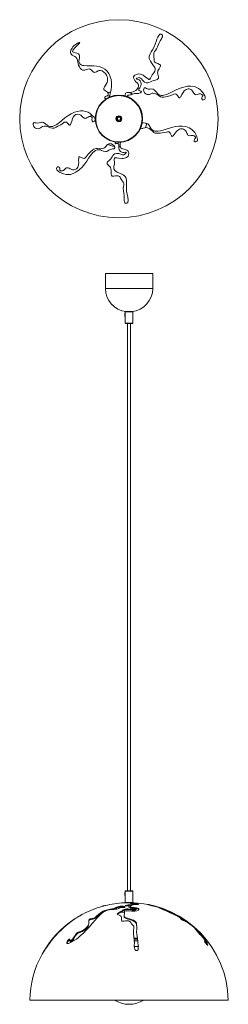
# Model space of a CAD drawing. Header units: millimetres. Extents: x -295 to 57, y -1599 to 67.
import ezdxf

# ---------------------------------------------------------------- set-up
doc = ezdxf.new("R2010")
doc.units = ezdxf.units.MM

msp = doc.modelspace()

# ---------------------------------------------------------------- linework, layer by layer
at = {"color": 7, "linetype": 'Continuous', "lineweight": 15}
for p, q in [((-129.8, -99.1), (-129.8, -97.3)), ((-129.8, -104), (-129.8, -102.3)), ((-127.7, -148.2), (-125.2, -148.1)), ((-150.5, -362.8), (-150.5, -387.8)), ((-70.5, -362.8), (-150.5, -362.8)), ((-70.5, -387.8), (-70.5, -362.8)), ((-117.6, -434.9), (-117.6, -429.6)), ((-117.2, -429.5), (-117.5, -429.5)), ((-117.1, -429.6), (-117.1, -434.9)), ((-117, -431.2), (-117.1, -431.2)), ((-117, -427.4), (-117, -431.2)), ((-116.5, -426.9), (-104.6, -426.9)), ((-104.1, -446.4), (-104.1, -427.4)), ((-117.5, -435), (-117.2, -435)), ((-117.1, -433.2), (-117, -433.2)), ((-117, -433.2), (-117, -446.4)), ((-104.6, -446.9), (-116.5, -446.9)), ((-113.1, -446.9), (-113.1, -1406.9)), ((-107.9, -1406.9), (-107.9, -446.9)), ((-117.6, -1414.9), (-117.6, -1409.6)), ((-117.2, -1409.5), (-117.5, -1409.5)), ((-117.5, -1415), (-117.2, -1415)), ((-117.1, -1409.6), (-117.1, -1414.9)), ((-117, -1411.2), (-117.1, -1411.2)), ((-117.1, -1413.2), (-117, -1413.2)), ((-117, -1407.4), (-117, -1411.2)), ((-117, -1413.2), (-117, -1426.4)), ((-116.5, -1406.9), (-104.6, -1406.9)), ((-104.1, -1426.4), (-104.1, -1407.4)), ((-119, -1426.9), (-119.3, -1427)), ((-102, -1426.9), (-119, -1426.9)), ((-106.6, -1427.5), (-106.6, -1428.1)), ((-103.9, -1427.6), (-103.9, -1428.2)), ((-101.7, -1427), (-102, -1426.9)), ((-99.6, -1429.9), (-99.6, -1428.9)), ((-129.4, -1445.9), (-129.4, -1447.1)), ((-118.6, -1442.9), (-124.5, -1442.9)), ((-118.5, -1441.7), (-118.5, -1442.8)), ((-110.7, -1433.8), (-110.7, -1432.8)), ((-108.5, -1432.9), (-108.5, -1433.9)), ((-98.3, -1438.3), (-98.3, -1437.2)), ((-178.4, -1461.4), (-178.4, -1460.1)), ((-123.3, -1454.6), (-123.3, -1453.4)), ((-119.1, -1449.2), (-119.1, -1450.4)), ((-102.3, -1470), (-102.3, -1468.7)), ((-98, -1474.7), (-98, -1476.1)), ((-210.3, -1491.2), (-210.3, -1492.8)), ((-96.7, -1486.9), (-102.1, -1486.9)), ((-96.3, -1488.5), (-101.9, -1488.5)), ((-101.6, -1492.9), (-101.6, -1491.2)), ((18.8, -1494.4), (18.8, -1492.8)), ((57, -1591.8), (-278, -1591.8))]:
    msp.add_line(p, q, dxfattribs=at)
at = {"color": 8, "linetype": 'Continuous', "lineweight": 15}
for p, q in [((-70.5, -387.8), (-150.5, -387.8)), ((-117.5, -429.5), (-117.5, -435)), ((-117.2, -435), (-117.2, -429.5)), ((-104.1, -427.4), (-117, -427.4)), ((-117, -446.4), (-104.1, -446.4)), ((-117.5, -1409.5), (-117.5, -1415)), ((-117.2, -1415), (-117.2, -1409.5)), ((-104.1, -1407.4), (-117, -1407.4)), ((-117, -1426.4), (-104.1, -1426.4)), ((-95.9, -1491.4), (-101.6, -1491.4)), ((-94.9, -1501.1), (-101.5, -1501.1))]:
    msp.add_line(p, q, dxfattribs=at)
at = {"color": 7, "linetype": 'Continuous', "lineweight": 15, "flags": 128}
for points in [[(-58.8, 42.5), (-57.5, 42.4), (-56.4, 42.1), (-55.9, 41.9), (-55.4, 41.7), (-55, 41.4), (-54.7, 41.2), (-54.3, 40.7), (-54.1, 40), (-54, 39.4), (-54.3, 37.7), (-55, 36), (-56, 34.3), (-57.8, 31.2), (-59.6, 27.7), (-61.3, 23.7), (-62.5, 20.7), (-64, 17.6), (-66.1, 14.6), (-67.5, 12.8), (-68.6, 10.7), (-69, 9.4), (-69, 8), (-68.5, 4), (-68.4, 0.1), (-68.4, -2.1), (-68.1, -3.3), (-67.7, -4.2), (-66.9, -5.1), (-65.4, -6), (-63.6, -6.8), (-61.8, -7.5), (-59.2, -8.7), (-58.3, -9.3), (-57.9, -9.8), (-57.6, -10.3), (-57.6, -11), (-58, -12.8), (-59.9, -16.2), (-61.7, -19.8), (-62.2, -21.4), (-62.4, -23.2), (-62.2, -25.5), (-61.6, -27.8), (-61, -30), (-60.8, -31.7), (-61.1, -32.6), (-61.7, -33.4), (-63.3, -34.3), (-66.1, -35.3), (-69.1, -36), (-72, -36.9), (-74.5, -38.2), (-77, -39.6), (-79.1, -40.2), (-81.5, -39.9), (-84.3, -38.6), (-86.2, -37.3), (-87.8, -35.7), (-89.7, -33.4), (-91.2, -31.9), (-92.3, -31.3), (-93.5, -31), (-95.2, -31.3), (-97.3, -32.1), (-98.2, -32.8), (-98.3, -33.1), (-98.3, -33.2), (-98.3, -33.2), (-98.2, -33.3), (-98.1, -33.4), (-97.6, -33.6), (-95.2, -34.3), (-93.3, -35.1), (-91.8, -36.6), (-90.8, -38.6), (-90.3, -41.8), (-90.9, -45.1), (-92.5, -48.2), (-93.8, -50), (-94.2, -51.1), (-94.2, -51.5), (-94.1, -51.9), (-93.9, -52.3), (-93.4, -52.8), (-92.1, -53.5), (-90.7, -54.1), (-90.1, -54.5), (-89.7, -54.8), (-89.6, -55), (-89.5, -55.2), (-89.5, -55.4), (-89.6, -55.6), (-90, -56), (-91.6, -57), (-94.8, -57.8), (-97, -57.8), (-99.3, -57.8), (-101.4, -58.2), (-104.1, -59.3), (-106.9, -60.1), (-109, -60.3), (-111.2, -60.7), (-112.2, -61), (-112.9, -61.5), (-113.3, -62.1), (-113.5, -62.7), (-113.5, -63.5)], [(-97.8, -25.7), (-94.6, -25), (-91.2, -25.3), (-89, -26.1), (-87, -27.2), (-83.3, -29.9), (-79.7, -32.7), (-77.8, -33.9), (-77, -34.2), (-76.5, -34.2), (-76, -34), (-75.4, -33.5), (-74.6, -32.2), (-73.9, -30.8), (-71.7, -26.6), (-68.9, -22.8), (-66.9, -20.1), (-66.3, -18.1), (-66.5, -15.7), (-67.1, -14), (-68.1, -12.4), (-70.2, -9.3), (-72.4, -6.3), (-74.4, -3.3), (-75.6, -1.1), (-76.4, 1.2), (-76.6, 3.3), (-76.4, 5.4), (-75, 9.3), (-73, 12.7), (-70.9, 15.9), (-68.2, 20.7), (-66.3, 25.3), (-64.8, 29.8), (-63.4, 33.9), (-62, 37.4), (-60.5, 40.2), (-58.8, 42.5)], [(-149.5, -67.4), (-150.7, -66.6), (-151.2, -66), (-151.5, -65.4), (-151.5, -64.8), (-151.3, -64.1), (-150.6, -63.2), (-149.4, -62.3), (-147.9, -61.9), (-147, -61.8), (-146.6, -61.6), (-146.2, -61.2), (-145.9, -60.6), (-145.7, -59.6), (-146, -57.7), (-146.9, -56), (-148.8, -54.4), (-150.5, -53.4), (-152.1, -52.4), (-152.9, -51.7), (-153.2, -51.1), (-153.3, -50.4), (-153.1, -49.1), (-152.1, -47), (-150.9, -45), (-149.2, -42.4), (-147.8, -39.7), (-146.9, -36.9), (-146.7, -34.3), (-146.9, -31.8), (-147.5, -29.4), (-148.5, -27.2), (-150.4, -24.4), (-152.9, -22), (-156.2, -19.9), (-158.9, -19), (-161, -19.1), (-163, -19.7), (-165.6, -21.2), (-167.3, -22.1), (-168.3, -22.3), (-169.3, -22.2), (-170.5, -21.7), (-172.4, -20.1), (-174.2, -18.4), (-176.1, -17), (-178, -16.5), (-180, -16.6), (-182.5, -17.3), (-183.9, -18), (-185.4, -18.6), (-187.1, -18.8), (-188.6, -18.5), (-191, -17.2), (-193, -15.2), (-194.5, -12.9), (-195.7, -10.1), (-196.5, -7.2), (-197.2, -4.3), (-197.8, -1.4), (-198.8, 1.2), (-200.3, 3.4), (-202.2, 4.8), (-204.5, 5.8), (-206.6, 6.8), (-207.9, 8), (-208.8, 9.4), (-209.2, 11), (-209.2, 12.8), (-208.8, 15), (-207.9, 17.2), (-206.8, 18.9)], [(-206.8, 18.9), (-205.4, 20.8), (-203.6, 22.6), (-200.9, 24.7), (-198, 26.6), (-196.5, 27.5), (-194.9, 28.1), (-194.2, 28.3), (-193.9, 28.4), (-193.7, 28.3), (-193.6, 28.3), (-193.6, 28.2), (-193.6, 28), (-194, 27.4), (-195, 26.3), (-196.1, 25.2), (-199.2, 22.3), (-202.3, 19.2), (-204.8, 16), (-205.7, 14.4), (-205.9, 13.3), (-205.5, 12.4), (-204.5, 11.7), (-201.6, 10.8), (-198.5, 10.1), (-197.1, 9.7), (-195.9, 9.1), (-194.7, 7.6), (-194.3, 6.4), (-194.2, 5.1), (-194.4, 2.5), (-194.9, -0.3), (-195.3, -3.1), (-195.1, -5.7), (-193.9, -8), (-191.6, -9.6), (-189.3, -10.4), (-186.8, -10.9), (-181.6, -11.3), (-176.1, -11.4), (-170.6, -11.4), (-165.1, -11.8), (-160.1, -12.8), (-155.4, -14.5), (-151.2, -17.1), (-147.6, -20.4), (-144.9, -24), (-142.9, -28), (-141, -34.1), (-140.2, -40.6), (-140.3, -46.3), (-141, -52.1), (-142.3, -57.9), (-143.3, -61.2), (-144.6, -64.4), (-144.7, -64.6)], [(-117.1, -62.2), (-117.2, -59.6), (-116.8, -58.5), (-116.3, -57.7), (-115.4, -57.1), (-113.8, -56.6), (-110, -56.2), (-106.1, -55.9), (-103.6, -55.2), (-101.3, -54.1), (-99.2, -52.7), (-97.4, -51), (-96.1, -49.3), (-95.1, -47.6), (-94.4, -45.6), (-94.4, -43.9), (-95, -42.3), (-96.9, -40.1), (-98.9, -38.1), (-100.7, -36), (-102.1, -33.6), (-102.8, -31.8), (-102.8, -29.9), (-102, -28.3), (-100.6, -27), (-97.8, -25.7)], [(-86.1, -51.8), (-85.7, -50), (-85.2, -49.1), (-84.7, -48.5), (-84.2, -48.3), (-83.6, -48.2), (-82.8, -48.4), (-81, -49.3), (-79.6, -50), (-78.2, -50.5), (-76.7, -50.6), (-75.2, -50.6), (-71.9, -50.3), (-70, -50.6), (-68.2, -51.6), (-66.2, -53.5), (-64.3, -55.7), (-62.5, -57.9), (-61.2, -59.1), (-59.7, -60.1), (-58.1, -60.8), (-56.4, -61.2), (-54.2, -61.3), (-52, -61), (-46.9, -59.6), (-42, -57.4), (-37.5, -55.1), (-30.9, -51.9), (-24.4, -49.1), (-18, -47.1), (-11.8, -45.9), (-6.2, -45.6), (-0.7, -46.3), (3, -47.5), (6.5, -49.3), (9.9, -51.9), (12, -54), (13.9, -56.4), (15.7, -59.1), (17.3, -62.2), (17.7, -63.6), (18, -64.8), (18, -65.7), (17.8, -66.5), (17.3, -67.4), (16, -68.4), (15, -68.7), (14, -68.6), (13.5, -68.5), (13, -68.1), (12.8, -67.7), (12.6, -67.2), (12.5, -66.7), (12.4, -66), (12.6, -65), (13.1, -63.8), (13.7, -62.8), (13.9, -62.3), (14, -62), (13.9, -61.7), (13.9, -61.4), (13.7, -61.1), (13.4, -60.6), (12.3, -59.6), (11.1, -59), (9.9, -58.7), (8, -58.8), (6.2, -59.3), (4.3, -59.9), (2.3, -60.2), (1.1, -59.7), (-0.1, -58.5), (-1.2, -57.2), (-2.2, -55.7), (-3.4, -54), (-4.8, -52.5), (-6, -51.5), (-7.3, -50.9), (-9, -50.4), (-10.8, -50.2), (-12.4, -50.5), (-14, -51.1), (-15.8, -52.2), (-17.4, -53.7), (-19.4, -56.5), (-21.2, -59.6), (-23.4, -63.5), (-24.1, -64.5), (-24.9, -65.2), (-25.3, -65.5), (-25.8, -65.5), (-26.2, -65.4), (-26.7, -65), (-27.3, -64.1), (-27.9, -63), (-28.8, -61.6), (-29.7, -60.2), (-30.7, -59.3), (-31.6, -58.9), (-32.8, -58.8), (-34.9, -59.3), (-37, -60.2), (-41.6, -61.8), (-46.4, -63.2), (-49, -63.9), (-51.6, -64.5), (-53.4, -64.5), (-55.2, -64.2), (-57.4, -63.4), (-59.6, -62.2), (-63.2, -60), (-67, -58.1), (-69.8, -57.5), (-71.3, -57.6), (-72.6, -58), (-76, -59.5), (-78, -60), (-80.2, -59.7), (-82.5, -58.5), (-84.5, -56.7), (-85.8, -54.2), (-86.1, -51.8)], [(-272.5, -111.2), (-272.5, -110.1), (-272.4, -109), (-272.1, -108.2), (-271.6, -107.6), (-270.9, -107.2), (-269.1, -107.4), (-267.3, -107.9), (-265, -108.2), (-262.5, -107.8), (-260, -106.9), (-258.7, -106.6), (-257.4, -106.5), (-255.3, -107.1), (-253.1, -108.3), (-249, -111.4), (-246.9, -112.7), (-244.6, -113.6), (-242.1, -113.9), (-239.6, -113.6), (-236.1, -112.3), (-232.6, -110.3), (-228, -106.9), (-223.5, -103.1), (-218.8, -99.3), (-213.7, -95.7), (-208.4, -92.5), (-202.7, -89.8), (-197.8, -88.2), (-192.6, -87.3), (-188.3, -87.3), (-184, -88.2), (-179.9, -89.7), (-176, -92.1), (-172.7, -95), (-169.7, -98.3), (-168.5, -100.3), (-167.9, -102), (-167.8, -103), (-168.2, -104), (-168.7, -104.7), (-169.8, -105.5), (-170.9, -105.8), (-171.5, -105.8), (-172.1, -105.5), (-172.5, -105.1), (-173, -104.3), (-173.3, -103), (-173.2, -101.5), (-172.8, -100.4), (-172.6, -99.8), (-172.6, -99.3), (-172.8, -98.9), (-173.2, -98.3), (-174.2, -97.6), (-176.2, -97), (-178.2, -97.2), (-179.8, -97.8), (-181.4, -98.7), (-183, -99.7), (-184.2, -100.1), (-185.2, -100), (-186.4, -99.5), (-188.4, -97.9), (-190.3, -96.2), (-192.2, -94.6), (-194.4, -93.5), (-197.4, -93), (-200.4, -93.7), (-202.9, -95.3), (-204.8, -97.8), (-206.3, -101.1), (-207.4, -104.7), (-208.3, -107.6), (-209, -109.6), (-209.5, -110.7), (-210, -111.1), (-210.3, -111.4), (-210.8, -111.5), (-211.2, -111.4), (-212, -110.8), (-213.6, -109.2), (-215.1, -107.6), (-216.4, -106.6), (-217.6, -106.3), (-218.7, -106.3), (-219.9, -106.8), (-221.1, -107.5), (-223.4, -109.2), (-225.8, -110.8), (-230.6, -113.4), (-233.9, -115.1), (-237.2, -116.4), (-240.1, -116.6), (-243.1, -116), (-247.4, -114.6), (-251.6, -113.4), (-254.1, -113.1), (-256.5, -113.6), (-258.5, -114.7), (-260.3, -116.2), (-262.2, -117.3), (-264.2, -117.7), (-266.4, -117.4), (-268.6, -116.5), (-270.2, -115.3), (-271.6, -113.6), (-272.2, -112.4), (-272.5, -111.2)], [(-174.7, -93.4), (-174.7, -93.5), (-175.1, -97.4)], [(-88.3, -107.2), (-86.2, -107.9), (-83.4, -108.1), (-82, -108.2), (-80.6, -108.5), (-78.8, -109.5), (-77.6, -110.7), (-76.6, -112), (-74.9, -114.8), (-73.1, -117.6), (-71.9, -119), (-70.5, -120.2), (-68.9, -121), (-67.2, -121.6), (-64.6, -122), (-62, -121.9), (-57.5, -121.1), (-53.1, -119.9), (-44.5, -117.1), (-38.5, -115.4), (-32.6, -114.1), (-26.7, -113.3), (-20.9, -113.2), (-14.7, -114), (-11.7, -114.9), (-8.9, -116.1), (-6.3, -117.6), (-3.9, -119.4), (-1.6, -121.6), (0.4, -124.1), (2.4, -127.6), (4.1, -131.5), (4.7, -133.5), (5.1, -135.8), (5.1, -136.7), (4.9, -137.7), (4.6, -138.3), (4.3, -138.8), (3.6, -139.3), (2.3, -139.7), (1.3, -139.8), (0.4, -139.5), (-0.1, -139.1), (-0.5, -138.4), (-0.6, -137.5), (-0.5, -136.7), (-0.3, -135.8), (0.2, -135), (0.7, -134.3), (1.1, -133.9), (1.4, -133.4), (1.5, -133.2), (1.6, -132.8), (1.6, -132.5), (1.4, -131.9), (0.4, -130.5), (-0.8, -129.6), (-2.2, -129.1), (-4.1, -129), (-6.1, -129.2), (-8.6, -129.6), (-10.1, -129.3), (-11.3, -128.3), (-12.1, -126.9), (-12.9, -125.4), (-14.4, -122.4), (-15.5, -120.7), (-16.9, -119.4), (-18.4, -118.4), (-20.1, -117.8), (-21.9, -117.6), (-23.8, -117.8), (-25.5, -118.4), (-27.1, -119.3), (-29, -120.9), (-30.8, -122.8), (-34.3, -127.3), (-36.2, -129.4), (-37.3, -130.3), (-37.8, -130.5), (-38.2, -130.4), (-38.6, -130.2), (-39, -129.7), (-39.7, -128.5), (-40.2, -127.2), (-41.1, -125), (-42.1, -123.6), (-43.1, -122.9), (-44.2, -122.7), (-45.7, -122.8), (-47.3, -123.2), (-50.9, -124), (-54.5, -124.5), (-58.2, -125), (-61.9, -125.4), (-64.2, -125.4), (-66.6, -124.9), (-68.6, -123.8), (-70.6, -122.4), (-74.6, -119), (-76.8, -117.4), (-79.2, -116.2), (-81.5, -115.6), (-84, -116), (-86.5, -116.7), (-87.8, -117), (-89.1, -117), (-91, -116.3)], [(-135.4, -147.2), (-134.8, -149), (-134.8, -150), (-135, -150.7), (-135.3, -151.2), (-135.7, -151.5), (-136.5, -151.8), (-138.3, -151.9), (-140.2, -152), (-142.6, -152.7), (-144.8, -154), (-146.9, -155.5), (-148.6, -156.2), (-150.5, -156.2), (-153.7, -155.5), (-156.9, -154.3), (-159, -153.6), (-161.2, -153.1), (-164.4, -153.3), (-167.3, -154.4), (-169.6, -156.1), (-171.7, -158), (-175.5, -162.7), (-178.8, -167.5), (-182, -172.4), (-185.2, -176.9), (-189.8, -182.5), (-194.8, -187.4), (-200.3, -191.3), (-204.8, -193.5), (-209.7, -194.9), (-213.2, -195.2), (-216.8, -195), (-220.5, -194.2), (-224.3, -192.8), (-228, -190.9), (-229.8, -189.7), (-231.5, -188.2), (-232.3, -187.2), (-232.8, -186.4), (-233, -185.5), (-232.9, -184.5), (-232.3, -183.3), (-231.5, -182.5), (-230.6, -182.1), (-230, -182), (-229.4, -182.2), (-228.9, -182.5), (-228.5, -182.9), (-228, -183.6), (-227.6, -184.6), (-227.5, -185.8), (-227.5, -187), (-227.5, -187.6), (-227.3, -187.9), (-227.1, -188.2), (-226.8, -188.5), (-226.2, -188.8), (-225.1, -189.1), (-222.7, -188.9), (-221.4, -188.3), (-220.3, -187.4), (-219, -186), (-217.6, -184.6), (-216.4, -183.7), (-215.2, -183.5), (-213.5, -183.8), (-211.9, -184.5), (-210.3, -185.3), (-208.3, -186.2), (-206.3, -186.9), (-204.8, -187.1), (-203.3, -187), (-200.6, -186.1), (-199.2, -185.2), (-198.1, -184.1), (-197.1, -182.6), (-196.4, -180.9), (-195.8, -178), (-195.6, -174.8), (-195.7, -171.2), (-195.6, -167.6), (-195.2, -165.8), (-194.9, -165.3), (-194.6, -165.1), (-194.2, -165), (-193.6, -165.1), (-192.5, -165.6), (-191.5, -166.2), (-190, -167), (-188.5, -167.7), (-187.2, -168.1), (-186.2, -168), (-185.1, -167.5), (-183.9, -166.4), (-182.9, -165.1), (-179.6, -160.9), (-175.9, -156.9), (-171.7, -153.3), (-170.2, -152.4), (-168.5, -151.7), (-166.2, -151.3), (-163.9, -151.2), (-160.3, -151.4), (-156.7, -151.3), (-153.2, -150.7), (-151.2, -149.5), (-150.1, -148.4), (-149.2, -147.2), (-148.2, -145.7), (-147, -144.4), (-145, -143.4), (-142.8, -143), (-140.3, -143.3), (-137.7, -144.6), (-136, -146.1), (-135.4, -147.2)], [(-112.4, -242.6), (-114.1, -243.3), (-115.1, -243.5), (-115.9, -243.6), (-116.5, -243.5), (-117, -243.4), (-117.6, -242.9), (-118.4, -241.6), (-118.9, -238.4), (-118.8, -235), (-119, -231.1), (-119.6, -226.9), (-120.1, -222.6), (-120.3, -218.1), (-120, -215.6), (-119.6, -213), (-119.6, -210.4), (-119.8, -209.1), (-120.4, -207.8), (-121.9, -206.1), (-123.4, -204.3), (-125, -201.2), (-125.8, -199.6), (-126.9, -198.2), (-127.9, -197.6), (-129, -197.3), (-131.1, -197.2), (-133.5, -197.5), (-136, -197.8), (-137.2, -197.9), (-138.4, -197.8), (-139.1, -197.6), (-139.7, -197.2), (-140.1, -196.5), (-140.5, -194.5), (-140.5, -191.4), (-140.6, -188.3), (-141.1, -185.2), (-142, -183.4), (-143.2, -181.8), (-145.4, -179.6), (-146.6, -178.4), (-147.4, -177), (-147.6, -176.2), (-147.5, -175.3), (-146.7, -173.9), (-144.4, -171.3), (-141.9, -168.9), (-140.2, -167.1), (-138.9, -165.2), (-137.7, -163.1), (-136.3, -161.2), (-134.5, -160.1), (-131.9, -159.5), (-129.9, -159.5), (-127.8, -159.8), (-124.5, -160.8), (-122, -161.8), (-120.6, -162), (-119.4, -161.8), (-118.3, -161.3), (-116.6, -159.8), (-115.9, -158.7), (-115.6, -158.2), (-115.5, -157.7), (-115.5, -157.4), (-115.5, -157.3), (-115.6, -157.3), (-115.7, -157.2), (-115.8, -157.2), (-116.4, -157.2), (-118.8, -157.9), (-121, -158.1), (-123, -157.5), (-125, -156.1), (-127, -153.4), (-128, -150.1), (-128.1, -148), (-127.9, -145.9), (-127.9, -144.8), (-128, -143.8), (-128.2, -143.3), (-128.5, -143.1), (-128.9, -142.9), (-129.7, -142.7), (-131.7, -142.8), (-132.7, -142.9), (-133.7, -142.8), (-133.9, -142.7), (-134.1, -142.6), (-134.2, -142.4), (-134.2, -142.2), (-134.2, -141.8), (-133.6, -140.5), (-133.3, -140.2)], [(-124.7, -140.5), (-125.4, -142.7), (-125.6, -146.3), (-125.1, -148.5), (-124.2, -150), (-122.8, -151.1), (-120.9, -151.8), (-119, -152.4), (-115.2, -153.4), (-113.3, -154.3), (-112.1, -155.5), (-111.4, -156.9), (-111.2, -159.2), (-111.6, -161.7), (-112.3, -164.1)], [(-112.3, -164.1), (-114.8, -166.3), (-118, -167.7), (-120.4, -168), (-122.8, -168.1), (-128.2, -167.4), (-131, -167), (-132.4, -166.8), (-133.9, -166.8), (-134.6, -167), (-135.1, -167.3), (-135.4, -167.7), (-135.6, -168.4), (-135.7, -169.9), (-135.5, -171.5), (-135.3, -174.3), (-135.4, -177.2), (-136.2, -182), (-136.3, -184.9), (-135.7, -186.7), (-134.5, -188.3), (-132.5, -189.8), (-130.4, -191), (-126.5, -192.8), (-122.6, -194.5), (-120.5, -195.7), (-118.5, -197.2), (-117.2, -198.5), (-116.2, -199.9), (-115.4, -202.1), (-115, -204.4), (-114.7, -209.3), (-114.9, -214.1), (-115, -218.7), (-114.7, -223.1), (-113.7, -228.4), (-112.7, -233.4), (-112.2, -238.2), (-112.4, -242.6)], [(-117, -431.2), (-117, -431.2), (-116.9, -431.3), (-116.9, -431.5), (-116.9, -431.8), (-116.9, -432.1), (-116.9, -432.4), (-116.9, -432.7), (-116.9, -433), (-116.9, -433.1), (-117, -433.2), (-117, -433.2)], [(-117, -1411.2), (-117, -1411.2), (-116.9, -1411.3), (-116.9, -1411.5), (-116.9, -1411.8), (-116.9, -1412.1), (-116.9, -1412.4), (-116.9, -1412.7), (-116.9, -1413), (-116.9, -1413.1), (-117, -1413.2), (-117, -1413.2)], [(-154.5, -1432.8), (-152.5, -1432.2), (-151.3, -1431.8), (-150.7, -1431.7), (-150.6, -1431.7), (-151, -1431.8), (-151.5, -1431.9), (-152.6, -1432.3), (-153.7, -1432.5), (-154.3, -1432.7), (-154.9, -1432.9), (-155.3, -1433), (-155.8, -1433.1), (-156.1, -1433.1), (-156, -1433.1), (-155.6, -1433), (-155.4, -1432.9), (-155.4, -1432.9)], [(-95.2, -1506.7), (-96.9, -1507.6), (-97.9, -1507.8), (-98.7, -1507.8), (-99.3, -1507.6), (-99.8, -1507.2), (-100.4, -1506.5), (-101.2, -1504.2), (-101.7, -1499.4), (-101.6, -1494.6), (-101.8, -1489.5), (-102.4, -1484.6), (-102.9, -1479.7), (-103.1, -1475.1), (-102.8, -1472.7), (-102.4, -1470.3), (-102.4, -1468), (-102.6, -1466.9), (-103.2, -1465.8), (-104.7, -1464.3), (-106.2, -1462.8), (-107.8, -1460.4), (-108.6, -1459.2), (-109.7, -1458.1), (-110.7, -1457.7), (-111.8, -1457.5), (-113.9, -1457.5), (-116.3, -1457.8), (-118.8, -1458.1), (-120, -1458.3), (-121.2, -1458.3), (-121.9, -1458.2), (-122.5, -1457.9), (-122.9, -1457.5), (-123.3, -1456.2), (-123.3, -1454.1), (-123.4, -1452.1), (-123.9, -1450.3), (-124.8, -1449.4), (-126, -1448.6), (-128.2, -1447.6), (-129.4, -1447.1), (-130.2, -1446.5), (-130.4, -1446.1), (-130.3, -1445.7), (-129.5, -1444.9), (-127.2, -1443.3), (-124.7, -1442), (-123, -1441.1), (-121.7, -1440.1), (-120.5, -1439.2), (-119.1, -1438.4), (-117.3, -1437.9), (-114.7, -1437.5), (-112.7, -1437.5), (-110.6, -1437.6), (-107.3, -1438), (-104.8, -1438.4), (-103.4, -1438.6), (-102.2, -1438.6), (-101.1, -1438.4), (-99.4, -1438), (-98.7, -1437.6), (-98.4, -1437.5), (-98.3, -1437.3), (-98.3, -1437.2), (-98.3, -1437.2), (-98.4, -1437.1), (-98.5, -1437.1), (-98.6, -1437.1), (-99.2, -1437.1), (-101.6, -1437.1), (-103.8, -1437.1), (-105.8, -1436.8), (-107.8, -1436.3), (-109.8, -1435.3), (-110.8, -1434.3), (-110.9, -1433.6), (-110.7, -1433), (-110.7, -1432.7), (-110.8, -1432.4), (-111, -1432.3), (-111.3, -1432.3), (-111.7, -1432.2), (-112.5, -1432.2), (-114.5, -1432.2), (-115.5, -1432.3), (-116.5, -1432.3), (-116.7, -1432.3), (-116.9, -1432.3), (-117, -1432.2), (-117, -1432.2), (-117, -1432.1), (-116.4, -1431.7), (-114.4, -1431.1), (-112, -1430.7), (-110.1, -1430.5), (-108.4, -1430.3), (-106.5, -1429.8), (-104.4, -1429.5), (-102.7, -1429.3), (-101, -1429.2), (-100.1, -1429.1), (-99.7, -1429), (-99.6, -1428.9), (-99.7, -1428.8), (-100.3, -1428.7), (-101.5, -1428.4), (-103.1, -1428.2), (-105.1, -1428.1), (-107.1, -1428.1), (-107.6, -1428.1), (-107.9, -1428), (-108.1, -1428), (-108.2, -1428), (-108.3, -1427.9), (-108, -1427.8), (-106.6, -1427.5)], [(-104.2, -1430.6), (-105.1, -1430.7), (-108.2, -1431.2), (-110, -1431.5), (-112.1, -1431.8), (-113.7, -1432), (-114.9, -1432.3)], [(-103.9, -1427.6), (-98.4, -1428.4), (-96.6, -1428.8), (-95.6, -1429.1), (-95, -1429.4), (-94.8, -1429.6), (-95.1, -1429.7), (-95.8, -1429.8), (-97.9, -1429.9), (-100.2, -1430.1), (-103.2, -1430.3), (-105.7, -1430.8), (-107.2, -1431.5), (-108.2, -1432.2), (-108.4, -1433.2), (-107.9, -1433.8), (-107, -1434.3), (-105.6, -1434.6), (-103.7, -1435), (-101.8, -1435.2), (-98, -1435.8), (-96.1, -1436.3), (-94.9, -1436.8), (-94.2, -1437.4), (-94, -1438.3), (-94.4, -1439.2), (-95.1, -1440)], [(-96.5, -1429.9), (-97.9, -1429.6), (-99.7, -1429.2)], [(-78.5, -1430), (-77.8, -1430.1), (-77.2, -1430.2), (-76.6, -1430.3), (-76.1, -1430.4), (-75.6, -1430.5), (-74.8, -1430.7), (-73.2, -1431.1), (-71.7, -1431.5), (-69, -1432.2), (-66.2, -1432.9), (-64.8, -1433.3), (-63.4, -1433.8), (-61.6, -1434.4), (-60.4, -1434.8), (-59.4, -1435.2), (-57.7, -1436), (-55.9, -1436.9), (-54.7, -1437.4), (-53.3, -1438.1), (-51.7, -1438.8), (-50, -1439.5), (-47.4, -1440.6), (-44.8, -1441.7), (-40.3, -1443.6), (-35.9, -1445.6), (-27.3, -1449.9), (-21.3, -1453.3), (-15.4, -1457.1), (-9.5, -1461.3), (-3.7, -1465.9), (2.5, -1471.4), (5.5, -1474.3), (8.3, -1477.3), (10.9, -1480.2), (13.3, -1483.1), (15.6, -1486), (17.6, -1488.9), (19.6, -1492.3), (21.3, -1495.6), (21.9, -1497.2), (22.3, -1498.5), (22.3, -1498.8), (22.1, -1498.9), (21.8, -1498.7), (21.5, -1498.4), (20.8, -1497.8), (19.5, -1496.2), (18.5, -1494.9), (17.6, -1493.6), (17.1, -1492.8), (16.7, -1492.1), (16.6, -1491.6), (16.7, -1491.4), (16.9, -1491.4), (17.4, -1491.7), (17.9, -1492.2), (18.3, -1492.5), (18.6, -1492.8), (18.7, -1492.8), (18.8, -1492.8), (18.8, -1492.6), (18.6, -1492.2), (17.6, -1490.6), (16.4, -1488.8), (15, -1487), (13.1, -1484.9), (11.1, -1482.7), (8.6, -1480.1), (7.1, -1478.5), (5.9, -1477.1), (5.1, -1475.9), (4.3, -1474.9), (2.8, -1472.8), (1.7, -1471.6), (0.3, -1470.1), (-1.2, -1468.6), (-2.9, -1467.1), (-4.7, -1465.6), (-6.6, -1464.1), (-8.3, -1462.8), (-9.9, -1461.7), (-11.8, -1460.5), (-13.6, -1459.5), (-17.1, -1457.8), (-19, -1457), (-20.1, -1456.5), (-20.6, -1456.2), (-21, -1455.9), (-21.4, -1455.6), (-21.8, -1455.2), (-22.5, -1454.6), (-23, -1454), (-23.9, -1453), (-24.9, -1452.1), (-25.9, -1451.5), (-27, -1450.8), (-28.5, -1449.9), (-30.1, -1449.1), (-33.7, -1447.3), (-37.3, -1445.6), (-41, -1443.9), (-44.7, -1442.3), (-47, -1441.3), (-49.4, -1440.3), (-51.4, -1439.3), (-53.4, -1438.3), (-57.4, -1436.5), (-59.6, -1435.6), (-62, -1434.7), (-64.3, -1434), (-66.8, -1433.3), (-69.3, -1432.7), (-70.6, -1432.4), (-71.9, -1432.1), (-74.3, -1431.5), (-76.3, -1430.9), (-78, -1430.4), (-78.7, -1430.1), (-78.5, -1430)], [(-188.9, -1446.3), (-189.1, -1446.4), (-190.2, -1447), (-191.1, -1447.6), (-191.8, -1448.1), (-192.3, -1448.5), (-192.8, -1448.8), (-193.1, -1449), (-193.6, -1449.3), (-194, -1449.5), (-194.8, -1449.9), (-196.4, -1450.7), (-197.9, -1451.6), (-199.2, -1452.4), (-200.4, -1453.1), (-201.5, -1453.8), (-202.7, -1454.6), (-203.9, -1455.4), (-206.2, -1457.1), (-208.6, -1458.9), (-213.4, -1462.8), (-216.7, -1465.5), (-220, -1468.5), (-222.9, -1471.1), (-225.9, -1473.9), (-230.2, -1478), (-234.4, -1482.3), (-236.9, -1485.1), (-239.3, -1488), (-241.3, -1490.6), (-243.1, -1493.2), (-245, -1495.8), (-247, -1498.7), (-249.2, -1501.9), (-251.4, -1505.2), (-253, -1507.5), (-254.4, -1509.6), (-255, -1510.3), (-255.3, -1510.7)], [(-255.3, -1510.7), (-255.3, -1510.7), (-255.2, -1510.3), (-254.9, -1509.7), (-254.4, -1508.8), (-253.7, -1507.6), (-251.9, -1504.7), (-250.1, -1502), (-247.8, -1498.6), (-245.3, -1495.1), (-242.8, -1491.8), (-241.5, -1490.1), (-240.2, -1488.4), (-238.1, -1485.9), (-235.9, -1483.5), (-231.8, -1479.3), (-229.7, -1477.2), (-227.4, -1475), (-224.9, -1472.7), (-222.4, -1470.3), (-218.9, -1467.1), (-215.4, -1464.1), (-210.8, -1460.3), (-206.3, -1456.9), (-201.6, -1453.7), (-196.5, -1450.7), (-191.5, -1447.9)], [(-118.2, -1433.6), (-117.6, -1434.1), (-117.6, -1434.4), (-117.8, -1434.6), (-118.1, -1434.8), (-118.5, -1434.9), (-119.3, -1435), (-121.1, -1435.2), (-123, -1435.3), (-125.4, -1435.8), (-127.6, -1436.5), (-129.7, -1437.2), (-131.4, -1437.7), (-133.3, -1437.9), (-136.5, -1438.2), (-139.7, -1438.3), (-141.8, -1438.5), (-144, -1438.8), (-147.2, -1439.6), (-150.1, -1440.7), (-152.4, -1441.9), (-154.5, -1443.2), (-158.3, -1446.2), (-161.6, -1449.5), (-164.8, -1453), (-168, -1456.7), (-172.6, -1462), (-177.6, -1467.7), (-183.1, -1473.6), (-187.6, -1478.2), (-192.5, -1482.7), (-196, -1485.6), (-199.6, -1488.4), (-203.3, -1490.9), (-207.1, -1493.1), (-210.8, -1495), (-212.6, -1495.8), (-214.3, -1496.2), (-215.1, -1496.2), (-215.6, -1496), (-215.8, -1495.4), (-215.8, -1494.6), (-215.1, -1492.8), (-214.3, -1491.5), (-213.4, -1490.1), (-212.8, -1489.5), (-212.2, -1489.1), (-211.7, -1488.8), (-211.3, -1488.8), (-210.8, -1488.9), (-210.4, -1489.3), (-210.3, -1490.1), (-210.3, -1491.1), (-210.3, -1491.6), (-210.1, -1491.7), (-209.9, -1491.7), (-209.6, -1491.7), (-209, -1491.4), (-207.9, -1490.5), (-205.5, -1488.3), (-204.2, -1486.6), (-203.1, -1484.9), (-201.8, -1482.7), (-200.4, -1480.6), (-199.2, -1479), (-198, -1477.9), (-196.3, -1476.9), (-194.7, -1476.2), (-193.1, -1475.7), (-191.1, -1475), (-189.1, -1474.1), (-187.6, -1473.2), (-186.1, -1472.2), (-183.4, -1470), (-182, -1468.6), (-180.9, -1467.2), (-179.9, -1465.7), (-179.2, -1464.3), (-178.6, -1462.2), (-178.4, -1460.3), (-178.5, -1458.4), (-178.4, -1456.6), (-178, -1455.5), (-177.7, -1455.2), (-177.4, -1454.9), (-177, -1454.7), (-176.4, -1454.4), (-175.3, -1454.2), (-174.3, -1454), (-172.8, -1453.7), (-171.3, -1453.4), (-170, -1453), (-169, -1452.5), (-167.9, -1451.8), (-166.7, -1450.8), (-165.7, -1449.8), (-162.4, -1446.8), (-158.7, -1444), (-154.5, -1441.5), (-153, -1440.7), (-151.4, -1440.1), (-149, -1439.4), (-146.7, -1438.8), (-143.1, -1438), (-139.5, -1437.3), (-136, -1436.5), (-134, -1435.8), (-132.9, -1435.3), (-132, -1434.8), (-131, -1434.3), (-129.8, -1433.8), (-127.8, -1433.3), (-125.6, -1433), (-123.1, -1432.8), (-120.5, -1433), (-118.8, -1433.3), (-118.2, -1433.6)], [(-150.5, -1440.9), (-150.8, -1441), (-152.9, -1441.8), (-154.7, -1442.7), (-156.3, -1443.7), (-161.9, -1447.7), (-164.5, -1449.9), (-166.9, -1452.2), (-168, -1453.1), (-169, -1453.7), (-170.1, -1454.2), (-171.6, -1454.6), (-173.2, -1455), (-174.7, -1455.2), (-176.3, -1455.6), (-176.9, -1455.8), (-177.3, -1456.1), (-177.6, -1456.3), (-178, -1456.7), (-178.4, -1457.5), (-178.5, -1458.9)], [(-118.2, -1434.6), (-119.2, -1434.2), (-120.8, -1434), (-123, -1433.9), (-125.8, -1434), (-128.1, -1434.4), (-129.8, -1434.8), (-130.8, -1435.2), (-131.7, -1435.7), (-132.6, -1436.2), (-133.7, -1436.8), (-135.9, -1437.5), (-137.7, -1438), (-139.2, -1438.3)], [(-135.8, -1438.1), (-135.8, -1438.1), (-136.1, -1437.7), (-136.1, -1437.6)], [(-135.3, -1437.3), (-134.9, -1437.5), (-133.8, -1438)], [(-98.3, -1438.3), (-98.3, -1438.4), (-98.6, -1438.6), (-100.3, -1439.3), (-101.5, -1439.6), (-102.6, -1439.7), (-103.9, -1439.6), (-105.3, -1439.5), (-106.6, -1439.2), (-109.3, -1438.8), (-112.2, -1438.6), (-115.3, -1438.7), (-117.7, -1439), (-119.2, -1439.5), (-120.7, -1440.4), (-123.1, -1442.1), (-125.9, -1443.8), (-128.6, -1445.3), (-129.9, -1446.3), (-130.1, -1446.6)], [(-126.7, -1434.1), (-127.6, -1435.7), (-127.9, -1436.5)], [(-95.1, -1440), (-97.6, -1440.8), (-100.8, -1441.1), (-103.2, -1441.1), (-105.6, -1441), (-111, -1440.7), (-113.8, -1440.5), (-115.2, -1440.5), (-116.7, -1440.5), (-117.4, -1440.7), (-117.9, -1440.8), (-118.2, -1441), (-118.4, -1441.3), (-118.5, -1442), (-118.3, -1442.7), (-118.1, -1444.1), (-118.2, -1445.5), (-119, -1448.1), (-119.1, -1449.7), (-118.5, -1450.8), (-117.3, -1451.7), (-115.3, -1452.6), (-113.2, -1453.3), (-109.3, -1454.4), (-105.4, -1455.7), (-103.3, -1456.6), (-101.3, -1457.7), (-100, -1458.7), (-99, -1459.9), (-98.2, -1461.6), (-97.8, -1463.4), (-97.5, -1467.4), (-97.7, -1471.7), (-97.8, -1476.1), (-97.5, -1480.7), (-96.5, -1486.8), (-95.5, -1493.3), (-95, -1499.9), (-95.2, -1506.7)], [(-110.7, -1433.8), (-110.7, -1434), (-110.8, -1434.3)], [(-94.1, -1438.6), (-94.2, -1438.4), (-95, -1437.8), (-96.2, -1437.3), (-98.6, -1436.7), (-102.7, -1436.2), (-104.2, -1435.9), (-105.6, -1435.7), (-107, -1435.3), (-107.9, -1434.9), (-108.4, -1434.1), (-108.4, -1433.9)], [(-178.5, -1461.4), (-178.5, -1462.6), (-178.9, -1464.8), (-179.6, -1466.5), (-180.6, -1468.2), (-182, -1469.9), (-183.7, -1471.7), (-185.5, -1473.2), (-187.4, -1474.5), (-189.2, -1475.5), (-191, -1476.3), (-194.9, -1477.8), (-196.9, -1478.7), (-198.3, -1479.6), (-199.5, -1480.8), (-201.3, -1483.4), (-202.8, -1486), (-203.9, -1487.8), (-205.2, -1489.5), (-207.4, -1491.8), (-208.3, -1492.5), (-209.2, -1493.1), (-209.6, -1493.3), (-209.9, -1493.4), (-210.1, -1493.4), (-210.3, -1493.2), (-210.3, -1492.9), (-210.3, -1492.8)], [(-97.6, -1467.2), (-97.6, -1467.1), (-97.8, -1464.2), (-98.3, -1462.4), (-99.3, -1460.8), (-100.4, -1459.6), (-101.9, -1458.6), (-105.5, -1456.8), (-109.5, -1455.5), (-112.6, -1454.6), (-115.5, -1453.7), (-117.6, -1452.7), (-118.7, -1451.8), (-119.1, -1450.7), (-119.1, -1450.4)], [(-13.9, -1459.3), (-18.1, -1456.5), (-24.2, -1452.8)], [(-210.4, -1491.1), (-210.5, -1490.7), (-211, -1490.4), (-211.4, -1490.4), (-212, -1490.6), (-212.5, -1490.9), (-213.1, -1491.4), (-214, -1492.6), (-215.5, -1495.3), (-215.6, -1495.9)], [(18.8, -1494.4), (18.8, -1494.5), (18.7, -1494.5), (18.6, -1494.4), (18.1, -1494), (17.6, -1493.5), (17.5, -1493.4)], [(-95, -1502.5), (-94.9, -1501.1), (-95, -1500.6)]]:
    msp.add_lwpolyline(points, dxfattribs=at)
at = {"color": 7, "linetype": 'Continuous', "lineweight": 15}
for radius in [167.5, 40, 39.2, 5, 3.95, 2.63]:
    msp.add_circle((-127.7, -100.7), radius, dxfattribs=at)
for centre, radius, start, end in [((-127.7, -100.7), 47.5, 107.1588, 113.146), ((-127.7, -100.7), 47.5, 60.6275, 69.3746), ((-127.7, -100.7), 47.5, 341.3807, 350.5914), ((-127.7, -100.7), 47.5, 246.6204, 260.6269), ((-111.2, -387.8), 39.4, 180, 263.6463), ((-109.9, -387.8), 39.4, 276.3537, 0), ((-117.5, -429.6), 0.1, 90, 180), ((-117.2, -429.6), 0.1, 360, 90), ((-116.5, -427.4), 0.5, 90, 180), ((-104.6, -427.4), 0.5, 0, 90), ((-117.5, -434.9), 0.1, 180, 270), ((-117.2, -434.9), 0.1, 270, 0), ((-116.5, -446.4), 0.5, 180, 270), ((-104.6, -446.4), 0.5, 270, 0), ((-117.5, -1409.6), 0.1, 90, 180), ((-117.5, -1414.9), 0.1, 180, 270), ((-117.2, -1409.6), 0.1, 0, 90), ((-117.2, -1414.9), 0.1, 270, 0), ((-116.5, -1407.4), 0.5, 90, 180), ((-104.6, -1407.4), 0.5, 360, 90), ((-110.5, -1594.3), 167.5, 93.0069, 104.0369), ((-116.5, -1426.4), 0.5, 180, 270), ((-114, -1582.7), 155.4, 86.2868, 87.2892), ((-104.6, -1426.4), 0.5, 270, 0), ((-110.5, -1594.3), 167.5, 0.8616, 86.9931), ((-110.5, -1594.3), 167.5, 105.6355, 117.9053), ((-110.5, -1594.3), 167.5, 123.6119, 179.1384), ((-54.7, -1536.6), 85.6, 33.5921, 47.2333), ((-11, -1511.4), 35.2, 21.0558, 31.8802), ((-110.5, -1551.3), 47.5, 238.4583, 301.5417)]:
    msp.add_arc(centre, radius, start, end, dxfattribs=at)

doc.saveas('drawing.dxf')
